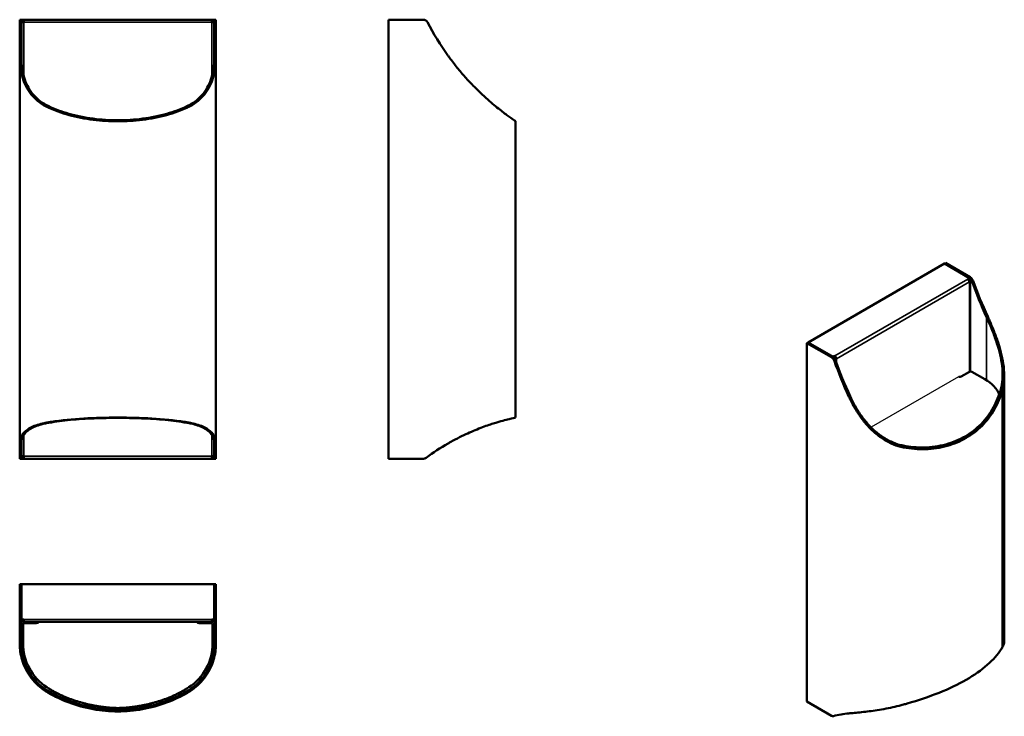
# Model space of a CAD drawing. Header units: millimetres. Extents: x 136 to 764, y 69 to 513.
import ezdxf

# ---------------------------------------------------------------- set-up
doc = ezdxf.new("R2010")
doc.units = ezdxf.units.MM
doc.header["$LTSCALE"] = 2
for name, color, linetype, lineweight in [('Geometria schizzo (ISO)', 7, 'Continuous', 25), ('Visibile (ISO)', 7, 'Continuous', 50), ('Visibile sottile (ISO)', 7, 'Continuous', 35)]:
    doc.layers.add(name, color=color, linetype=linetype, lineweight=lineweight)

msp = doc.modelspace()

# ---------------------------------------------------------------- linework, layer by layer
at = {"layer": 'Geometria schizzo (ISO)'}
msp.add_line((734.78, 285.38), (678.94, 253.43), dxfattribs=at)
at = {"layer": 'Visibile (ISO)'}
for p, q in [((135.72, 511.67), (135.72, 513.28)), ((136.72, 513.28), (135.72, 513.28)), ((135.72, 490.4), (135.72, 511.67)), ((135.72, 511.67), (135.72, 511.67)), ((136.72, 513.28), (136.72, 511.67)), ((136.72, 511.67), (136.72, 511.67)), ((136.72, 511.67), (136.72, 490.4)), ((136.83, 513.28), (138.33, 513.28)), ((136.83, 511.78), (136.83, 513.28)), ((136.83, 486.53), (136.83, 511.78)), ((138.33, 511.78), (136.83, 511.78)), ((138.33, 513.28), (258.33, 513.28)), ((138.33, 511.78), (138.33, 513.28)), ((258.33, 513.28), (259.83, 513.28)), ((258.33, 513.28), (258.33, 511.78)), ((259.83, 511.78), (258.33, 511.78)), ((259.83, 513.28), (259.83, 511.78)), ((259.83, 511.78), (259.83, 486.53)), ((259.95, 511.67), (259.95, 513.28)), ((260.95, 513.28), (259.95, 513.28)), ((259.95, 511.67), (259.95, 511.67)), ((259.95, 490.4), (259.95, 511.67)), ((260.95, 513.28), (260.95, 511.67)), ((260.95, 511.67), (260.95, 511.67)), ((260.95, 511.67), (260.95, 490.4)), ((371.05, 513.28), (393.22, 513.28)), ((371.05, 233.28), (371.05, 513.28)), ((393.55, 513.28), (393.22, 513.28)), ((393.55, 513.26), (393.55, 513.28)), ((135.72, 242.97), (135.72, 490.4)), ((260.95, 490.4), (260.95, 242.97)), ((452.16, 259.51), (452.16, 448.47)), ((726.5, 358.12), (725.79, 357.72)), ((742.18, 349.07), (726.5, 358.12)), ((638.74, 307.45), (725.71, 357.67)), ((725.71, 357.67), (741.62, 348.48)), ((725.79, 357.72), (741.47, 348.67)), ((725.79, 357.62), (725.79, 357.72)), ((740.56, 347.87), (741.62, 348.48)), ((741.31, 347.08), (741.62, 347.26)), ((741.62, 348.48), (741.62, 347.26)), ((742.06, 288.88), (742.06, 346.65)), ((637.94, 307), (638.65, 307.4)), ((637.94, 307), (653.62, 297.95)), ((637.94, 78.38), (637.94, 307)), ((654.33, 298.35), (638.65, 307.4)), ((654.65, 298.27), (638.74, 307.45)), ((638.74, 307.45), (638.74, 307.36)), ((654.65, 298.27), (655.71, 298.88)), ((654.65, 298.14), (654.65, 298.27)), ((655.71, 298.88), (655.71, 298.06)), ((656.06, 297.45), (656.77, 297.04)), ((741.8, 288.77), (736.5, 285.71)), ((751.56, 283.95), (743.22, 288.77)), ((763.87, 116.7), (763.87, 286.26)), ((135.72, 233.86), (135.72, 242.97)), ((136.72, 242.97), (136.72, 233.86)), ((136.83, 234.78), (136.83, 244.58)), ((259.83, 244.58), (259.83, 234.78)), ((259.95, 233.86), (259.95, 242.97)), ((260.95, 242.97), (260.95, 233.86)), ((135.72, 233.28), (135.72, 233.86)), ((135.72, 233.28), (136.72, 233.28)), ((136.72, 233.86), (136.72, 233.28)), ((136.83, 234.78), (138.33, 234.78)), ((136.83, 233.28), (136.83, 234.78)), ((138.33, 233.28), (136.83, 233.28)), ((138.33, 233.28), (138.33, 234.78)), ((258.33, 233.28), (138.33, 233.28)), ((258.33, 234.78), (259.83, 234.78)), ((258.33, 234.78), (258.33, 233.28)), ((259.83, 233.28), (258.33, 233.28)), ((259.83, 234.78), (259.83, 233.28)), ((259.95, 233.28), (259.95, 233.86)), ((259.95, 233.28), (260.95, 233.28)), ((260.95, 233.86), (260.95, 233.28)), ((393.27, 233.28), (371.05, 233.28)), ((393.27, 233.28), (393.55, 233.28)), ((393.55, 233.28), (393.55, 233.29)), ((135.72, 153.21), (135.72, 131.04)), ((135.72, 153.21), (136.72, 153.21)), ((136.72, 131.04), (136.72, 153.21)), ((136.83, 153.21), (259.83, 153.21)), ((136.83, 130.71), (136.83, 153.21)), ((259.83, 153.21), (259.83, 130.71)), ((259.95, 153.21), (259.95, 131.04)), ((260.95, 153.21), (259.95, 153.21)), ((260.95, 131.04), (260.95, 153.21)), ((135.72, 128.39), (135.72, 131.04)), ((135.72, 128.39), (135.72, 128.38)), ((135.72, 115.27), (135.72, 128.38)), ((136.72, 131.04), (136.72, 128.39)), ((136.72, 128.38), (136.72, 128.39)), ((136.72, 128.38), (136.72, 115.27)), ((136.83, 130.71), (138.33, 130.71)), ((137.83, 127.45), (137.83, 115.65)), ((138.33, 129.21), (138.33, 130.71)), ((258.33, 129.21), (138.33, 129.21)), ((146.33, 128.45), (138.83, 128.45)), ((257.83, 128.45), (250.33, 128.45)), ((258.33, 130.71), (259.83, 130.71)), ((258.33, 130.71), (258.33, 129.21)), ((258.83, 115.65), (258.83, 127.45)), ((259.95, 128.39), (259.95, 131.04)), ((259.95, 128.39), (259.95, 128.38)), ((259.95, 115.27), (259.95, 128.38)), ((260.95, 131.04), (260.95, 128.39)), ((260.95, 128.38), (260.95, 128.39)), ((260.95, 128.38), (260.95, 115.27)), ((153.83, 84.02), (153.72, 84.09)), ((154.22, 84.96), (154.33, 84.89)), ((242.33, 84.89), (242.45, 84.96)), ((242.95, 84.09), (242.83, 84.02)), ((653.66, 69.31), (637.94, 78.38))]:
    msp.add_line(p, q, dxfattribs=at)
for centre, radius, start, end in [((393.22, 510.28), 3, 27.68939, 90), ((393.55, 511.78), 1.5, 59.91087, 90), ((492.55, 562.41), 109.18, 207.68939, 207.6936), ((549.16, 591.53), 172.84, 207.51828, 215.80717), ((549.16, 591.53), 172.84, 230.90468, 230.93384), ((483.06, 114.26), 148.5, 106.7614, 106.78892), ((483.06, 114.26), 148.5, 119.92012, 126.34826), ((393.27, 236.28), 3, 270, 306.34826), ((393.55, 234.78), 1.5, 270, 295.44677), ((138.33, 130.71), 1.5, 180, 270), ((138.33, 130.71), 0.5, 180, 270), ((138.83, 127.45), 1, 90, 180), ((146.33, 130.45), 2, 270, 321.75685), ((250.33, 130.45), 2, 218.24315, 270), ((257.83, 127.45), 1, 0, 90), ((258.33, 130.71), 1.5, 270, 0), ((258.33, 130.71), 0.5, 270, 0), ((171.48, 115.65), 33.64, 180, 236.95651), ((225.19, 115.65), 33.64, 303.04349, 0)]:
    msp.add_arc(centre, radius, start, end, dxfattribs=at)
for centre, major_axis, ratio, start_param, end_param in [((342.5, 591.53), (-299.37, 0), 0.57735, 0.888454, 0.888963), ((344.5, 591.53), (-299.37, 0), 0.57735, 0.881981, 0.882493), ((52.17, 591.53), (299.37, 0), 0.57735, 5.400692, 5.401204), ((54.17, 591.53), (299.37, 0), 0.57735, 5.394222, 5.394731), ((740.56, 346.65), (-0.75, 1.3), 0.57735, 3.926991, 5.497787), ((741.47, 346.22), (1.5, -2.6), 0.57735, 1.268669, 2.356194), ((740.56, 346.65), (1.5, 0), 0.57735, 5.497787, 7.068583), ((742.18, 346.62), (-1.5, 2.6), 0.57735, 4.410262, 5.497787), ((811.71, 348.23), (54.59, -94.55), 0.57735, 4.410262, 4.410335), ((851.74, 348.89), (-86.42, 149.69), 0.57735, 1.265683, 1.410351), ((812.41, 348.63), (-54.59, 94.55), 0.57735, 1.268669, 1.268743), ((852.45, 349.3), (86.42, -149.69), 0.57735, 4.407275, 4.551944), ((653.62, 295.5), (1.5, -2.6), 0.57735, 1.268669, 2.356194), ((654.33, 295.9), (-1.5, 2.6), 0.57735, 4.410262, 5.497787), ((655.71, 297.66), (0.5, 0), 0.57735, 3.956982, 5.497787), ((723.86, 297.51), (54.59, -94.55), 0.57735, 4.410262, 4.410335), ((763.89, 298.17), (-86.42, 149.69), 0.57735, 1.265683, 1.410351), ((655.71, 297.66), (0.75, -1.3), 0.57735, 0.785398, 2.356194), ((655.71, 297.66), (-0.25, 0.433), 0.57735, 3.926991, 5.497787), ((655.71, 297.66), (1.5, 0), 0.57735, 4.785745, 5.497787), ((724.57, 297.91), (-54.59, 94.55), 0.57735, 1.268669, 1.268743), ((764.6, 298.58), (86.42, -149.69), 0.57735, 4.407275, 4.551944), ((735.09, 286.53), (2, 0), 0.57735, 4.59446, 5.497787), ((742.51, 288.36), (1, 0), 0.57735, 0.785398, 2.356194), ((727.77, 270.22), (33.64, 0), 0.57735, 0.215256, 0.785398), ((704.81, 264.06), (75.41, 238.43), 0.201906, 4.832554, 4.833065), ((706.23, 264.88), (-75.41, -238.43), 0.201906, 1.684491, 1.685), ((228.01, 114.26), (-257.21, 0), 0.57735, 5.004931, 5.005411), ((230.01, 114.26), (-257.21, 0), 0.57735, 5.011027, 5.011508), ((166.66, 114.26), (257.21, 0), 0.57735, 1.271677, 1.272159), ((168.66, 114.26), (257.21, 0), 0.57735, 1.277774, 1.278255), ((911.53, 383.4), (-332.92, -62.32), 0.410754, 0.805239, 0.805751), ((910.11, 382.59), (-332.92, -62.32), 0.410754, 0.811712, 0.812221), ((740.44, -51.08), (-64.79, -204.85), 0.201906, 3.851228, 3.851709), ((782.41, -26.85), (-286.04, -53.55), 0.410754, 4.928189, 4.928669), ((653.66, 71.76), (1.5, -2.6), 0.57735, 5.497787, 6.132184), ((717.15, -64.53), (-74.25, 128.6), 0.57735, 6.019992, 6.132184)]:
    msp.add_ellipse(centre, major_axis=major_axis, ratio=ratio, start_param=start_param, end_param=end_param, dxfattribs=at)
for points, knots in [([(153.72, 457.38), (153.22, 457.62), (152.73, 457.86), (150.43, 459.08), (148.79, 460.17), (145.81, 462.56), (144.31, 464.04), (141.74, 467.23), (140.66, 468.94), (138.98, 472.23), (138.25, 474.02), (137.08, 477.83), (136.63, 479.83), (136, 483.95), (135.82, 486.07), (135.73, 488.92), (135.72, 489.66), (135.72, 490.4)], [36.662955, 36.662955, 36.662955, 36.662955, 36.840148, 36.840148, 37.520501, 37.520501, 38.250646, 38.250646, 38.980792, 38.980792, 39.720727, 39.720727, 40.460662, 40.460662, 41.200598, 41.200598, 41.460826, 41.460826, 41.460826, 41.460826]), ([(136.72, 490.4), (136.72, 489.8), (136.72, 489.19), (136.8, 486.49), (136.97, 484.4), (137.56, 480.33), (137.99, 478.34), (139.12, 474.58), (139.83, 472.8), (141.47, 469.55), (142.52, 467.85), (145.02, 464.69), (146.48, 463.23), (149.38, 460.86), (150.98, 459.78), (153.23, 458.58), (153.72, 458.33), (154.22, 458.09)], [-41.089827, -41.089827, -41.089827, -41.089827, -40.876983, -40.876983, -40.147783, -40.147783, -39.418584, -39.418584, -38.689384, -38.689384, -37.972397, -37.972397, -37.255409, -37.255409, -36.591397, -36.591397, -36.413564, -36.413564, -36.413564, -36.413564]), ([(242.45, 458.09), (242.95, 458.33), (243.44, 458.58), (245.69, 459.78), (247.29, 460.86), (250.19, 463.23), (251.65, 464.69), (254.15, 467.85), (255.2, 469.55), (256.84, 472.8), (257.55, 474.58), (258.68, 478.34), (259.11, 480.33), (259.7, 484.4), (259.87, 486.49), (259.94, 489.19), (259.95, 489.8), (259.95, 490.4)], [-32.78516, -32.78516, -32.78516, -32.78516, -32.607327, -32.607327, -31.943315, -31.943315, -31.226327, -31.226327, -30.50934, -30.50934, -29.78014, -29.78014, -29.050941, -29.050941, -28.321741, -28.321741, -28.108897, -28.108897, -28.108897, -28.108897]), ([(260.95, 490.4), (260.95, 489.66), (260.94, 488.92), (260.84, 486.07), (260.66, 483.95), (260.04, 479.83), (259.59, 477.83), (258.42, 474.02), (257.69, 472.23), (256.01, 468.94), (254.93, 467.23), (252.36, 464.04), (250.86, 462.56), (247.88, 460.17), (246.24, 459.08), (243.94, 457.86), (243.45, 457.62), (242.95, 457.38)], [28.137347, 28.137347, 28.137347, 28.137347, 28.397576, 28.397576, 29.137511, 29.137511, 29.877446, 29.877446, 30.617382, 30.617382, 31.347527, 31.347527, 32.077672, 32.077672, 32.758026, 32.758026, 32.935218, 32.935218, 32.935218, 32.935218]), ([(440.17, 457.38), (439.88, 457.62), (439.58, 457.86), (438.11, 459.08), (436.81, 460.17), (434.07, 462.56), (432.43, 464.04), (429.04, 467.23), (427.29, 468.94), (424.07, 472.23), (422.38, 474.02), (418.96, 477.83), (417.23, 479.83), (413.85, 483.95), (412.2, 486.07), (410.07, 488.92), (409.52, 489.66), (408.99, 490.4)], [36.662955, 36.662955, 36.662955, 36.662955, 36.840148, 36.840148, 37.520501, 37.520501, 38.250646, 38.250646, 38.980792, 38.980792, 39.720727, 39.720727, 40.460662, 40.460662, 41.200598, 41.200598, 41.460826, 41.460826, 41.460826, 41.460826]), ([(242.83, 457.33), (238.69, 455.39), (234.19, 453.75), (224.52, 451.09), (219.33, 450.09), (208.81, 448.78), (203.5, 448.47), (193.17, 448.47), (187.85, 448.78), (177.34, 450.09), (172.14, 451.09), (162.48, 453.75), (157.98, 455.39), (153.83, 457.33)], [4.668615, 4.668615, 4.668615, 4.668615, 6.149029, 6.149029, 7.697946, 7.697946, 9.246864, 9.246864, 10.795782, 10.795782, 12.3447, 12.3447, 13.825114, 13.825114, 13.825114, 13.825114]), ([(154.33, 458.04), (158.27, 456.17), (162.52, 454.59), (171.93, 451.89), (177.16, 450.84), (187.75, 449.48), (193.12, 449.15), (203.55, 449.15), (208.92, 449.48), (219.51, 450.84), (224.73, 451.89), (234.15, 454.59), (238.4, 456.17), (242.33, 458.04)], [-13.917381, -13.917381, -13.917381, -13.917381, -12.510557, -12.510557, -10.945764, -10.945764, -9.380971, -9.380971, -7.816178, -7.816178, -6.251385, -6.251385, -4.844561, -4.844561, -4.844561, -4.844561]), ([(452.16, 448.47), (452.16, 448.47), (451.7, 448.78), (449.81, 450.09), (448.38, 451.09), (444.77, 453.75), (442.63, 455.39), (440.24, 457.33)], [9.246864, 9.246864, 9.246864, 9.246864, 10.795782, 10.795782, 12.3447, 12.3447, 13.825114, 13.825114, 13.825114, 13.825114]), ([(761.68, 277.65), (761.83, 278.16), (761.97, 278.68), (762.53, 281.18), (762.77, 283.23), (762.93, 287.44), (762.82, 289.89), (762.25, 294.84), (761.78, 297.35), (760.7, 301.97), (760.03, 304.39), (758.45, 309.29), (757.56, 311.78), (755.63, 316.71), (754.6, 319.14), (753.24, 322.19), (752.93, 322.87), (752.62, 323.55)], [-32.78516, -32.78516, -32.78516, -32.78516, -32.607327, -32.607327, -31.943315, -31.943315, -31.226327, -31.226327, -30.50934, -30.50934, -29.78014, -29.78014, -29.050941, -29.050941, -28.321741, -28.321741, -28.108897, -28.108897, -28.108897, -28.108897]), ([(753.33, 323.95), (753.71, 323.13), (754.08, 322.3), (755.52, 319.06), (756.56, 316.58), (758.51, 311.58), (759.42, 309.06), (761.01, 304.08), (761.69, 301.63), (762.77, 296.94), (763.25, 294.39), (763.83, 289.35), (763.93, 286.86), (763.76, 282.57), (763.51, 280.48), (762.93, 277.95), (762.8, 277.43), (762.65, 276.92)], [28.137347, 28.137347, 28.137347, 28.137347, 28.397576, 28.397576, 29.137511, 29.137511, 29.877446, 29.877446, 30.617382, 30.617382, 31.347527, 31.347527, 32.077672, 32.077672, 32.758026, 32.758026, 32.935218, 32.935218, 32.935218, 32.935218]), ([(699.42, 241.6), (703.81, 240.75), (708.26, 240.36), (717.46, 240.54), (722.19, 241.22), (731.05, 243.63), (735.18, 245.37), (742.56, 249.63), (746.02, 252.27), (752.13, 258.51), (754.79, 262.09), (758.91, 269.61), (760.47, 273.47), (761.65, 277.52)], [-13.917381, -13.917381, -13.917381, -13.917381, -12.510557, -12.510557, -10.945764, -10.945764, -9.380971, -9.380971, -7.816178, -7.816178, -6.251385, -6.251385, -4.844561, -4.844561, -4.844561, -4.844561]), ([(762.61, 276.8), (761.37, 272.54), (759.71, 268.49), (755.43, 260.9), (752.76, 257.38), (746.66, 251.25), (743.23, 248.64), (735.93, 244.42), (731.84, 242.69), (723.07, 240.24), (718.39, 239.52), (709, 239.22), (704.3, 239.59), (699.68, 240.46)], [4.668615, 4.668615, 4.668615, 4.668615, 6.149029, 6.149029, 7.697946, 7.697946, 9.246864, 9.246864, 10.795782, 10.795782, 12.3447, 12.3447, 13.825114, 13.825114, 13.825114, 13.825114]), ([(699.55, 240.49), (698.99, 240.59), (698.44, 240.71), (695.77, 241.37), (693.69, 242.12), (689.65, 243.97), (687.43, 245.24), (683.21, 248.18), (681.22, 249.85), (677.75, 253.16), (676.03, 255.02), (672.79, 259.04), (671.25, 261.2), (668.42, 265.69), (667.12, 268.02), (665.55, 271.18), (665.15, 272.01), (664.78, 272.83)], [36.662955, 36.662955, 36.662955, 36.662955, 36.840148, 36.840148, 37.520501, 37.520501, 38.250646, 38.250646, 38.980792, 38.980792, 39.720727, 39.720727, 40.460662, 40.460662, 41.200598, 41.200598, 41.460826, 41.460826, 41.460826, 41.460826]), ([(665.48, 273.24), (665.79, 272.56), (666.11, 271.89), (667.58, 268.9), (668.84, 266.6), (671.61, 262.16), (673.11, 260.02), (676.29, 256.04), (677.97, 254.2), (681.36, 250.92), (683.31, 249.27), (687.43, 246.35), (689.6, 245.1), (693.54, 243.26), (695.56, 242.52), (698.18, 241.85), (698.73, 241.73), (699.29, 241.62)], [-41.089827, -41.089827, -41.089827, -41.089827, -40.876983, -40.876983, -40.147783, -40.147783, -39.418584, -39.418584, -38.689384, -38.689384, -37.972397, -37.972397, -37.255409, -37.255409, -36.591397, -36.591397, -36.413564, -36.413564, -36.413564, -36.413564]), ([(153.83, 256.45), (154.53, 256.57), (155.24, 256.69), (162.43, 257.82), (169.41, 258.49), (183.76, 259.33), (191.12, 259.51), (205.54, 259.51), (212.91, 259.33), (227.26, 258.49), (234.24, 257.82), (241.43, 256.69), (242.13, 256.57), (242.83, 256.45)], [4.088417, 4.088417, 4.088417, 4.088417, 4.32641, 4.32641, 6.489615, 6.489615, 8.65282, 8.65282, 10.816074, 10.816074, 12.979327, 12.979327, 13.217233, 13.217233, 13.217233, 13.217233]), ([(242.33, 256.18), (238.01, 256.95), (233.37, 257.55), (223.66, 258.47), (218.57, 258.79), (208.37, 259.2), (203.26, 259.29), (193.41, 259.29), (188.3, 259.2), (178.1, 258.79), (173, 258.47), (163.29, 257.55), (158.66, 256.95), (154.33, 256.18)], [-12.887491, -12.887491, -12.887491, -12.887491, -11.444869, -11.444869, -9.967105, -9.967105, -8.48934, -8.48934, -7.011575, -7.011575, -5.53381, -5.53381, -4.091188, -4.091188, -4.091188, -4.091188]), ([(440.24, 256.45), (440.64, 256.57), (441.04, 256.69), (444.93, 257.82), (447.65, 258.49), (451.27, 259.33), (452.16, 259.51), (452.16, 259.51)], [4.088417, 4.088417, 4.088417, 4.088417, 4.32641, 4.32641, 6.489615, 6.489615, 8.65282, 8.65282, 8.65282, 8.65282]), ([(135.72, 242.97), (135.72, 243.33), (135.73, 243.69), (135.86, 245.06), (136.1, 246.03), (136.85, 247.83), (137.36, 248.67), (138.57, 250.14), (139.3, 250.85), (141.06, 252.16), (142.08, 252.78), (144.38, 253.89), (145.66, 254.39), (148.4, 255.27), (149.85, 255.65), (152.09, 256.13), (152.89, 256.28), (153.72, 256.43)], [3.492819, 3.492819, 3.492819, 3.492819, 3.695045, 3.695045, 4.27444, 4.27444, 4.853836, 4.853836, 5.401459, 5.401459, 5.949082, 5.949082, 6.496705, 6.496705, 7.044328, 7.044328, 7.324364, 7.324364, 7.324364, 7.324364]), ([(154.22, 256.16), (153.33, 256.01), (152.48, 255.84), (150.22, 255.33), (148.79, 254.94), (146.12, 254.05), (144.87, 253.54), (142.64, 252.4), (141.65, 251.78), (139.97, 250.45), (139.27, 249.74), (138.14, 248.25), (137.66, 247.4), (136.99, 245.58), (136.79, 244.6), (136.72, 243.38), (136.72, 243.17), (136.72, 242.97)], [-7.249438, -7.249438, -7.249438, -7.249438, -6.950204, -6.950204, -6.40841, -6.40841, -5.866615, -5.866615, -5.324821, -5.324821, -4.783027, -4.783027, -4.207797, -4.207797, -3.632567, -3.632567, -3.517473, -3.517473, -3.517473, -3.517473]), ([(259.95, 242.97), (259.95, 243.17), (259.95, 243.38), (259.88, 244.6), (259.68, 245.58), (259.01, 247.4), (258.53, 248.25), (257.39, 249.74), (256.7, 250.45), (255.02, 251.78), (254.03, 252.4), (251.8, 253.54), (250.55, 254.05), (247.88, 254.94), (246.45, 255.33), (244.19, 255.84), (243.34, 256.01), (242.45, 256.16)], [-14.464541, -14.464541, -14.464541, -14.464541, -14.349448, -14.349448, -13.774218, -13.774218, -13.198988, -13.198988, -12.657194, -12.657194, -12.115399, -12.115399, -11.573605, -11.573605, -11.031811, -11.031811, -10.732576, -10.732576, -10.732576, -10.732576]), ([(242.95, 256.43), (243.78, 256.28), (244.58, 256.13), (246.82, 255.65), (248.27, 255.27), (251.01, 254.39), (252.29, 253.89), (254.59, 252.78), (255.61, 252.16), (257.37, 250.85), (258.1, 250.14), (259.3, 248.67), (259.82, 247.83), (260.57, 246.03), (260.81, 245.06), (260.94, 243.69), (260.95, 243.33), (260.95, 242.97)], [10.905562, 10.905562, 10.905562, 10.905562, 11.185597, 11.185597, 11.73322, 11.73322, 12.280843, 12.280843, 12.828466, 12.828466, 13.37609, 13.37609, 13.955485, 13.955485, 14.534881, 14.534881, 14.737106, 14.737106, 14.737106, 14.737106]), ([(408.99, 242.97), (409.62, 243.33), (410.26, 243.69), (412.71, 245.06), (414.55, 246.03), (418.15, 247.83), (419.91, 248.67), (423.14, 250.14), (424.76, 250.85), (427.94, 252.16), (429.51, 252.78), (432.49, 253.89), (433.9, 254.39), (436.48, 255.27), (437.65, 255.65), (439.18, 256.13), (439.69, 256.28), (440.17, 256.43)], [3.492819, 3.492819, 3.492819, 3.492819, 3.695045, 3.695045, 4.27444, 4.27444, 4.853836, 4.853836, 5.401459, 5.401459, 5.949082, 5.949082, 6.496705, 6.496705, 7.044328, 7.044328, 7.324364, 7.324364, 7.324364, 7.324364]), ([(153.72, 84.09), (153.22, 84.38), (152.73, 84.68), (150.43, 86.15), (148.79, 87.45), (145.81, 90.19), (144.31, 91.83), (141.74, 95.22), (140.66, 96.97), (138.98, 100.19), (138.25, 101.88), (137.08, 105.3), (136.63, 107.03), (136, 110.41), (135.82, 112.06), (135.73, 114.19), (135.72, 114.74), (135.72, 115.27)], [36.662955, 36.662955, 36.662955, 36.662955, 36.840148, 36.840148, 37.520501, 37.520501, 38.250646, 38.250646, 38.980792, 38.980792, 39.720727, 39.720727, 40.460662, 40.460662, 41.200598, 41.200598, 41.460826, 41.460826, 41.460826, 41.460826]), ([(136.72, 115.27), (136.72, 114.83), (136.72, 114.39), (136.8, 112.39), (136.97, 110.76), (137.56, 107.45), (137.99, 105.75), (139.12, 102.39), (139.83, 100.73), (141.47, 97.57), (142.52, 95.86), (145.02, 92.54), (146.48, 90.93), (149.38, 88.25), (150.98, 86.99), (153.23, 85.54), (153.72, 85.25), (154.22, 84.96)], [-41.089827, -41.089827, -41.089827, -41.089827, -40.876983, -40.876983, -40.147783, -40.147783, -39.418584, -39.418584, -38.689384, -38.689384, -37.972397, -37.972397, -37.255409, -37.255409, -36.591397, -36.591397, -36.413564, -36.413564, -36.413564, -36.413564]), ([(242.45, 84.96), (242.95, 85.25), (243.44, 85.54), (245.69, 86.99), (247.29, 88.25), (250.19, 90.93), (251.65, 92.54), (254.15, 95.86), (255.2, 97.57), (256.84, 100.73), (257.55, 102.39), (258.68, 105.75), (259.11, 107.45), (259.7, 110.76), (259.87, 112.39), (259.94, 114.39), (259.95, 114.83), (259.95, 115.27)], [-32.78516, -32.78516, -32.78516, -32.78516, -32.607327, -32.607327, -31.943315, -31.943315, -31.226327, -31.226327, -30.50934, -30.50934, -29.78014, -29.78014, -29.050941, -29.050941, -28.321741, -28.321741, -28.108897, -28.108897, -28.108897, -28.108897]), ([(260.95, 115.27), (260.95, 114.74), (260.94, 114.19), (260.84, 112.06), (260.66, 110.41), (260.04, 107.03), (259.59, 105.3), (258.42, 101.88), (257.69, 100.19), (256.01, 96.97), (254.93, 95.22), (252.36, 91.83), (250.86, 90.19), (247.88, 87.45), (246.24, 86.15), (243.94, 84.68), (243.45, 84.38), (242.95, 84.09)], [28.137347, 28.137347, 28.137347, 28.137347, 28.397576, 28.397576, 29.137511, 29.137511, 29.877446, 29.877446, 30.617382, 30.617382, 31.347527, 31.347527, 32.077672, 32.077672, 32.758026, 32.758026, 32.935218, 32.935218, 32.935218, 32.935218]), ([(762.65, 112.84), (762.9, 113.25), (763.1, 113.66), (763.6, 114.81), (763.8, 115.57), (763.87, 116.43), (763.87, 116.57), (763.87, 116.7)], [10.905562, 10.905562, 10.905562, 10.905562, 11.1855973, 11.1855973, 11.7332204, 11.7332204, 11.8371515, 11.8371515, 11.8371515, 11.8371515]), ([(699.68, 76.45), (700.46, 76.67), (701.24, 76.89), (709.08, 79.16), (715.94, 81.44), (728.64, 86.51), (734.48, 89.3), (744.68, 95.19), (749.26, 98.41), (756.84, 105.06), (759.85, 108.48), (762.18, 112.07), (762.4, 112.43), (762.61, 112.78)], [4.088417, 4.088417, 4.088417, 4.088417, 4.32641, 4.32641, 6.489615, 6.489615, 8.65282, 8.65282, 10.816074, 10.816074, 12.979327, 12.979327, 13.217233, 13.217233, 13.217233, 13.217233]), ([(242.83, 84.02), (238.69, 81.63), (234.19, 79.49), (224.52, 75.88), (219.33, 74.45), (208.81, 72.56), (203.5, 72.1), (193.17, 72.1), (187.85, 72.56), (177.34, 74.45), (172.14, 75.88), (162.48, 79.49), (157.98, 81.63), (153.83, 84.02)], [4.668615, 4.668615, 4.668615, 4.668615, 6.149029, 6.149029, 7.697946, 7.697946, 9.246864, 9.246864, 10.795782, 10.795782, 12.3447, 12.3447, 13.825114, 13.825114, 13.825114, 13.825114]), ([(154.33, 84.89), (158.27, 82.62), (162.52, 80.58), (171.93, 76.99), (177.16, 75.52), (187.75, 73.57), (193.12, 73.1), (203.55, 73.1), (208.92, 73.57), (219.51, 75.52), (224.73, 76.99), (234.15, 80.58), (238.4, 82.62), (242.33, 84.89)], [-13.917381, -13.917381, -13.917381, -13.917381, -12.510557, -12.510557, -10.945764, -10.945764, -9.380971, -9.380971, -7.816178, -7.816178, -6.251385, -6.251385, -4.844561, -4.844561, -4.844561, -4.844561]), ([(664.78, 70.8), (665.22, 70.83), (665.68, 70.88), (667.51, 71.04), (668.98, 71.18), (672.05, 71.5), (673.66, 71.67), (676.8, 72.04), (678.46, 72.26), (681.95, 72.75), (683.79, 73.03), (687.52, 73.66), (689.42, 74.01), (693.18, 74.8), (695.03, 75.22), (697.7, 75.9), (698.62, 76.15), (699.55, 76.41)], [3.492819, 3.492819, 3.492819, 3.492819, 3.695045, 3.695045, 4.27444, 4.27444, 4.853836, 4.853836, 5.401459, 5.401459, 5.949082, 5.949082, 6.496705, 6.496705, 7.044328, 7.044328, 7.324364, 7.324364, 7.324364, 7.324364])]:
    msp.add_open_spline(points, degree=3, knots=knots, dxfattribs=at)
for points in [[(153.13, 87.45), (158.61, 83.89), (166.84, 80.12), (176.74, 76.97), (185.62, 75.12), (194.55, 74.24), (198.33, 74.24)], [(198.33, 74.24), (202.12, 74.24), (211.04, 75.12), (219.93, 76.97), (229.83, 80.12), (238.06, 83.89), (243.53, 87.45)]]:
    msp.add_open_spline(points, degree=4, dxfattribs=at)
at = {"layer": 'Visibile sottile (ISO)'}
for p, q in [((135.72, 511.67), (136.72, 511.67)), ((135.72, 511.67), (136.72, 511.67)), ((138.33, 511.78), (138.33, 477.23)), ((258.33, 511.78), (138.33, 511.78)), ((258.33, 477.23), (258.33, 511.78)), ((259.95, 511.67), (260.95, 511.67)), ((259.95, 511.67), (260.95, 511.67)), ((655.71, 298.88), (740.56, 347.87)), ((741.62, 346.03), (656.77, 297.04)), ((742.18, 349.07), (741.47, 348.67)), ((741.62, 288.66), (741.62, 346.03)), ((743.35, 346.27), (744.06, 346.68)), ((743.35, 346.26), (744.06, 346.67)), ((752.62, 283.31), (752.62, 323.55)), ((654.33, 298.35), (653.62, 297.95)), ((655.5, 295.55), (656.21, 295.96)), ((655.5, 295.54), (656.21, 295.95)), ((656.77, 297.04), (656.77, 294.41)), ((762.65, 112.84), (762.65, 276.92)), ((138.33, 248.47), (138.33, 234.78)), ((258.33, 234.78), (258.33, 248.47)), ((136.72, 233.86), (135.72, 233.86)), ((138.33, 234.78), (258.33, 234.78)), ((260.95, 233.86), (259.95, 233.86)), ((136.72, 131.04), (135.72, 131.04)), ((135.72, 128.39), (136.72, 128.39)), ((135.72, 128.38), (136.72, 128.38)), ((138.33, 130.71), (258.33, 130.71)), ((260.95, 131.04), (259.95, 131.04)), ((259.95, 128.39), (260.95, 128.39)), ((259.95, 128.38), (260.95, 128.38))]:
    msp.add_line(p, q, dxfattribs=at)

doc.saveas('drawing.dxf')
